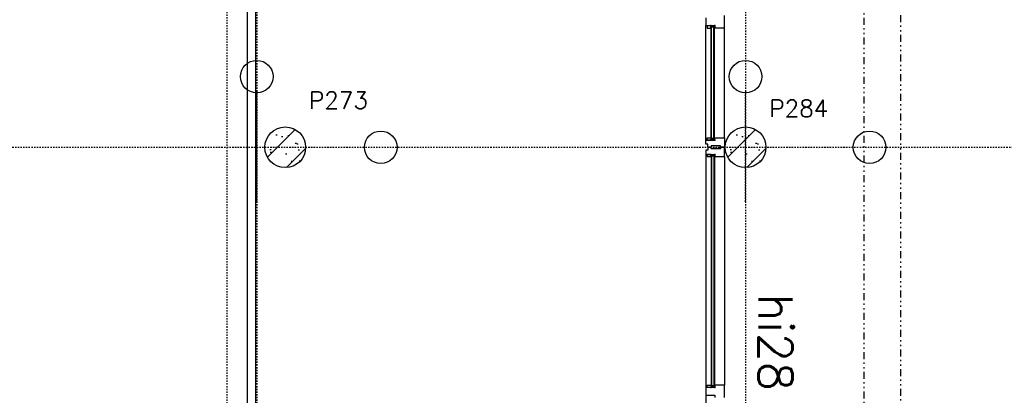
# Model space of a CAD drawing. Extents: x 0 to 1537, y 0 to 841.
# Tile 29 of 58: x 571 to 643, y 342 to 370. Entities that reach past the tile are written whole.
import ezdxf

# ---------------------------------------------------------------- set-up
doc = ezdxf.new("R2010")
doc.units = 0
doc.header["$PDSIZE"] = 2
for name, pattern in [('B0702', [1.171875, 0.78125, -0.390625]), ('DASHDOT', [25.4, 12.7, -6.35, 0, -6.35]), ('DASHDOT2', [12.7, 6.35, -3.175, 0, -3.175]), ('DIVIDE', [1.25, 0.5, -0.25, 0, -0.25, 0, -0.25])]:
    doc.linetypes.add(name, pattern=pattern)
for name, color, linetype in [('AB$1A---_ATTRIB', 9, 'CONTINUOUS'), ('AL$1A---_ALGEMEEN', 9, 'CONTINUOUS'), ('AT$1A---_TEKSTB', 8, 'CONTINUOUS'), ('STRAMIEN', 1, 'CONTINUOUS'), ('VITELDATA', 1, 'CONTINUOUS')]:
    doc.layers.add(name, color=color, linetype=linetype)
doc.styles.add('B-01', font='romans.shx', dxfattribs={"width": 1.2})
doc.styles.add('ROMANS', font='romans.shx', dxfattribs={"height": 300})

# ---------------------------------------------------------------- blocks, each defined once
blk = doc.blocks.new('-STR-P2')
at = {"layer": 'AL$1A---_ALGEMEEN', "linetype": 'DASHDOT', "ltscale": 0.1}
for p, q in [((0, -401), (0, 401)), ((-401, 0), (793, 0))]:
    blk.add_line(p, q, dxfattribs=at)
at = {"layer": 'AL$1A---_ALGEMEEN', "linetype": 'Continuous', "ltscale": 2}
for centre in [(0, 521), (913, 0)]:
    blk.add_circle(centre, 120, dxfattribs=at)
blk.add_point((0, 0), dxfattribs=at)
blk = doc.blocks.new('XREF_B-A3-II-112')
at = {"layer": 'AL$1A---_ALGEMEEN', "ltscale": 2}
h = blk.add_hatch(dxfattribs=at)
h.set_pattern_fill('PREFB', color=8, scale=8, angle=180, style=0)
h.set_pattern_definition([(225, (72473.04, 58203.07), (108.61, -108.61), []), (197, (72473.04, 58203.07), (-41.26, -127.724), [0, -130.56, -73.92, 0, -107.52]), (228, (72473.04, 58203.07), (29.465, -129.875), [0, -129.28, 0, -131.84, 0, -106.24]), (251, (72473.04, 58203.07), (76.66, -107.62), [0, -128, 0, -768, -105.28])])
h.paths.add_polyline_path([(72623, 58203.1, 1), (72323, 58203.1, 1)])
h = blk.add_hatch(dxfattribs=at)
h.set_pattern_fill('PREFB', color=8, scale=8, angle=180, style=0)
h.set_pattern_definition([(225, (75863.04, 58203.07), (108.61, -108.61), []), (197, (75863.04, 58203.07), (-41.26, -127.724), [0, -130.56, -73.92, 0, -107.52]), (228, (75863.04, 58203.07), (29.465, -129.875), [0, -129.28, 0, -131.84, 0, -106.24]), (251, (75863.04, 58203.07), (76.66, -107.62), [0, -128, 0, -768, -105.28])])
h.paths.add_polyline_path([(76013, 58203.1, 1), (75713, 58203.1, 1)])
at = {"layer": 'AL$1A---_ALGEMEEN', "color": 8, "linetype": 'B0702', "ltscale": 2}
blk.add_line((72043, 72303.1), (72043, 55038.1), dxfattribs=at)
at = {"layer": 'AL$1A---_ALGEMEEN', "color": 8, "ltscale": 2}
for p, q in [((72193, 72153.1), (72193, 55053.1)), ((72253, 72183.1), (72253, 55023.1)), ((75708, 59084.1), (75708, 59174.1)), ((75569, 59157.1), (75569, 59131.1)), ((75569, 59131.1), (75569, 59131.1)), ((75569, 59131.1), (75569, 59101.1)), ((75569, 58255.1), (75569, 59101.1)), ((75569, 59101.1), (75636, 59101.1)), ((75609, 58260.1), (75609, 59096.1)), ((75633, 59096.1), (75609, 59096.1)), ((75613, 58260.1), (75613, 59096.1)), ((75628, 58260.1), (75628, 59096.1)), ((75633, 58260.1), (75633, 59096.1)), ((75636, 59101.1), (75636, 59084.1)), ((75628, 59088.1), (75613, 59088.1)), ((75636, 59084.1), (75708, 59084.1)), ((75708, 58272.1), (75708, 59084.1)), ((75569, 58225.1), (75569, 58255.1)), ((75569, 58255.1), (75636, 58255.1)), ((75584, 58225.1), (75569, 58225.1)), ((75584, 58205.1), (75584, 58225.1)), ((75633, 58260.1), (75609, 58260.1)), ((75609, 58260.1), (75609, 58255.1)), ((75609, 58255.1), (75633, 58260.1)), ((75633, 58255.1), (75609, 58260.1)), ((75628, 58268.1), (75613, 58268.1)), ((75633, 58260.1), (75633, 58255.1)), ((75636, 58255.1), (75636, 58272.1)), ((75636, 58272.1), (75708, 58272.1)), ((75708, 58272.1), (75708, 58205.1)), ((75584, 58181.1), (75569, 58181.1)), ((75569, 58181.1), (75569, 58151.1)), ((75609, 58205.1), (75584, 58205.1)), ((75609, 58201.1), (75584, 58201.1)), ((75584, 58201.1), (75584, 58181.1)), ((75678, 58214.1), (75609, 58214.1)), ((75609, 58214.1), (75609, 58205.1)), ((75609, 58192.1), (75609, 58201.1)), ((75678, 58192.1), (75609, 58192.1)), ((75678, 58205.1), (75678, 58214.1)), ((75708, 58205.1), (75678, 58205.1)), ((75708, 58201.1), (75678, 58201.1)), ((75678, 58201.1), (75678, 58192.1)), ((75708, 58134.1), (75708, 58201.1)), ((75569, 58151.1), (75569, 55107.1)), ((75569, 58151.1), (75636, 58151.1)), ((75609, 58146.1), (75609, 56436.6)), ((75633, 58146.1), (75609, 58146.1)), ((75613, 58146.1), (75613, 56436.6)), ((75628, 58138.1), (75613, 58138.1)), ((75628, 58146.1), (75628, 56436.6)), ((75633, 58146.1), (75633, 56436.6)), ((75636, 58151.1), (75636, 58134.1)), ((75636, 58134.1), (75708, 58134.1)), ((75708, 58134.1), (75708, 56448.6)), ((75636, 56431.6), (75569, 56431.6)), ((75569, 56431.6), (75569, 56405.6)), ((75633, 56436.6), (75609, 56436.6)), ((75628, 56444.6), (75613, 56444.6)), ((75678, 56448.6), (75636, 56448.6)), ((75636, 56448.6), (75636, 56431.6)), ((75708, 56448.6), (75678, 56448.6)), ((75708, 56358.6), (75708, 56448.6)), ((75569, 56405.6), (75569, 56375.6)), ((75569, 56405.6), (75569, 56405.6)), ((75569, 56375.6), (75636, 56375.6)), ((75636, 56375.6), (75636, 56358.6))]:
    blk.add_line(p, q, dxfattribs=at)
at = {"layer": 'AL$1A---_ALGEMEEN', "color": 8}
for p, q in [((75606, 59084.1), (75609, 59079.8)), ((75636, 59084.1), (75633, 59079.8)), ((75606, 58272.1), (75609, 58276.3)), ((75636, 58272.1), (75633, 58276.3)), ((75606, 58134.1), (75609, 58129.8)), ((75636, 58134.1), (75633, 58129.8)), ((75606, 56448.6), (75609, 56452.8)), ((75636, 56448.6), (75633, 56452.8))]:
    blk.add_line(p, q, dxfattribs=at)
for points in [[(75579, 59099.1), (75579, 59082.1), (75606, 59082.1), (75606, 59099.1)], [(75579, 58255.1), (75579, 58272.1), (75606, 58272.1), (75606, 58255.1)], [(75579, 58151.1), (75579, 58134.1), (75606, 58134.1), (75606, 58151.1)], [(75579, 56431.6), (75579, 56448.6), (75606, 56448.6), (75606, 56431.6)]]:
    blk.add_lwpolyline(points, close=True, dxfattribs=at)
at = {"layer": 'AL$1A---_ALGEMEEN', "color": 8, "ltscale": 2}
for points in [[(75609, 59096.1), (75609, 59101.1), (75633, 59096.1), (75633, 59101.1), (75609, 59096.1)], [(75609, 58146.1), (75609, 58151.1), (75633, 58146.1), (75633, 58151.1), (75609, 58146.1)], [(75609, 56436.6), (75609, 56431.6), (75633, 56436.6), (75633, 56431.6), (75609, 56436.6)]]:
    blk.add_lwpolyline(points, dxfattribs=at)
at = {"layer": 'AL$1A---_ALGEMEEN', "color": 8, "linetype": 'Continuous'}
for centre in [(72473, 58203.1), (72473, 58203.1), (75863, 58203.1)]:
    blk.add_circle(centre, 150, dxfattribs=at)
at = {"layer": 'AL$1A---_ALGEMEEN', "color": 8, "ltscale": 2}
blk.add_circle((75863, 58203.1), 150, dxfattribs=at)
at = {"layer": 'AL$1A---_ALGEMEEN', "color": 8}
for p in [(75606, 59101.1), (75636, 59101.1), (75606, 58255.1), (75636, 58255.1), (75606, 58151.1), (75636, 58151.1), (75606, 56431.6), (75636, 56431.6)]:
    blk.add_point(p, dxfattribs=at)
at = {"layer": 'STRAMIEN', "color": 8, "linetype": 'DASHDOT2'}
for p, q in [((72263, 95903.1), (72263, 35276.1)), ((75863, 95903.1), (75863, 35276.1)), ((18063, 58203.1), (104973, 58203.1))]:
    blk.add_line(p, q, dxfattribs=at)
at = {"layer": 'AL$1A---_ALGEMEEN', "color": 8, "linetype": 'Continuous', "ltscale": 2}
blk.add_blockref('-STR-P2', (72263, 58203.1), dxfattribs=at)
at = {"layer": 'AL$1A---_ALGEMEEN', "color": 8, "linetype": 'DASHDOT', "ltscale": 0.5}
blk.add_blockref('-STR-P2', (75863, 58203.1), dxfattribs=at)
at = {"layer": 'AB$1A---_ATTRIB', "color": 8, "linetype": 'Continuous', "style": 'ROMANS'}
for tag, p, height in [('RUIMTENUMMER', (60177.2, 86637.4), 200), ('PEILMAAT', (60122.8, 86379.8), 150), ('RUIMTENUMMER', (23321.9, 85669.4), 200), ('PEILMAAT', (23267.5, 85411.8), 150), ('RUIMTENUMMER', (25656.2, 84910.2), 200), ('RUIMTENUMMER', (66336.2, 84906.8), 200), ('PEILMAAT', (25601.8, 84652.6), 150), ('PEILMAAT', (66281.8, 84649.2), 150), ('RUIMTENUMMER', (23536.7, 82918.7), 200), ('PEILMAAT', (23482.3, 82661.1), 150), ('RUIMTENUMMER', (84268.6, 82608.4), 200), ('PEILMAAT', (84214.2, 82350.8), 150), ('RUIMTENUMMER', (23680.6, 80585.4), 200), ('PEILMAAT', (23626.2, 80327.8), 150), ('RUIMTENUMMER', (22893.9, 79094.4), 200), ('RUIMTENUMMER', (66336.2, 79048.4), 200), ('PEILMAAT', (22839.4, 78836.8), 150), ('PEILMAAT', (66281.8, 78790.8), 150), ('RUIMTENUMMER', (84268.6, 77245.4), 200), ('PEILMAAT', (84214.2, 76987.8), 150), ('RUIMTENUMMER', (81101.2, 75686.4), 200), ('RUIMTENUMMER', (83670.6, 75687.4), 200), ('RUIMTENUMMER', (86015.2, 75686.4), 200), ('RUIMTENUMMER', (75644.2, 75605), 200), ('RUIMTENUMMER', (25752.2, 75504.4), 200), ('PEILMAAT', (81046.8, 75428.8), 150), ('PEILMAAT', (83616.2, 75429.8), 150), ('PEILMAAT', (85960.8, 75428.8), 150), ('PEILMAAT', (75589.8, 75347.4), 150), ('RUIMTENUMMER', (93080.6, 75257.4), 200), ('PEILMAAT', (25697.8, 75246.8), 150), ('PEILMAAT', (93026.2, 74999.8), 150), ('RUIMTENUMMER', (88630.2, 74488.4), 200), ('PEILMAAT', (88575.8, 74230.8), 150), ('RUIMTENUMMER', (73289.6, 74100.1), 200), ('RUIMTENUMMER', (75369.4, 73881.6), 200), ('PEILMAAT', (73235.2, 73842.5), 150), ('PEILMAAT', (75315, 73624), 150), ('RUIMTENUMMER', (78391.3, 73377.6), 200), ('RUIMTENUMMER', (23083.2, 73242.4), 200), ('RUIMTENUMMER', (25752.2, 73236.9), 200), ('PEILMAAT', (78336.8, 73120), 150), ('PEILMAAT', (23028.8, 72984.8), 150), ('PEILMAAT', (25697.8, 72979.3), 150), ('RUIMTENUMMER', (44810, 70416), 200), ('PEILMAAT', (44755.6, 70158.4), 150), ('RUIMTENUMMER', (83574.2, 63583.4), 200), ('RUIMTENUMMER', (44810, 63429.3), 200), ('PEILMAAT', (83519.8, 63325.8), 150), ('PEILMAAT', (44755.6, 63171.6), 150), ('RUIMTENUMMER', (75343.2, 53663.2), 200), ('RUIMTENUMMER', (78500, 53652), 200), ('PEILMAAT', (75288.8, 53405.6), 150), ('PEILMAAT', (78445.6, 53394.4), 150), ('RUIMTENUMMER', (23321.9, 53269.4), 200), ('PEILMAAT', (23267.5, 53011.8), 150), ('RUIMTENUMMER', (25657.5, 52384.3), 200), ('PEILMAAT', (25603.1, 52126.7), 150), ('RUIMTENUMMER', (23526.5, 50517.6), 200), ('PEILMAAT', (23472.1, 50260), 150), ('RUIMTENUMMER', (80351.5, 50113.4), 200), ('PEILMAAT', (80297.1, 49855.8), 150), ('RUIMTENUMMER', (73192.2, 49570.4), 200), ('PEILMAAT', (73137.8, 49312.8), 150), ('RUIMTENUMMER', (81727.6, 49257.3), 200), ('PEILMAAT', (81673.2, 48999.7), 150), ('RUIMTENUMMER', (76408.8, 48643.3), 200), ('RUIMTENUMMER', (79143.2, 48643.3), 200), ('PEILMAAT', (76354.4, 48385.6), 150), ('PEILMAAT', (79088.8, 48385.6), 150), ('RUIMTENUMMER', (23680.6, 48185.4), 200), ('PEILMAAT', (23626.2, 47927.8), 150), ('RUIMTENUMMER', (77664.2, 46745.4), 200), ('RUIMTENUMMER', (22695.9, 46692.4), 200), ('PEILMAAT', (77609.8, 46487.8), 150), ('PEILMAAT', (22641.4, 46434.8), 150), ('RUIMTENUMMER', (87917.6, 45636.4), 200), ('PEILMAAT', (87863.2, 45378.8), 150), ('RUIMTENUMMER', (77664.2, 43246.4), 200), ('RUIMTENUMMER', (24055.2, 43108.2), 200), ('RUIMTENUMMER', (25752.2, 43104.4), 200), ('PEILMAAT', (77609.8, 42988.8), 150), ('PEILMAAT', (24000.7, 42850.6), 150), ('PEILMAAT', (25697.8, 42846.8), 150), ('RUIMTENUMMER', (25752.2, 40842.4), 200), ('PEILMAAT', (25697.8, 40584.8), 150), ('RUIMTENUMMER', (76511.4, 38932.4), 200), ('RUIMTENUMMER', (80009, 38932.4), 200), ('PEILMAAT', (76457, 38674.7), 150), ('PEILMAAT', (79954.5, 38674.7), 150), ('RUIMTENUMMER', (81727.6, 37670.6), 200), ('PEILMAAT', (81673.2, 37412.9), 150)]:
    blk.add_attdef(tag, p, '', height=height, dxfattribs=at)
for tag, p, height in [('RUIMTENUMMER', (22252.7, 82959.3), 200), ('PEILMAAT', (22510.3, 82904.8), 150), ('RUIMTENUMMER', (22254.7, 50559.3), 200), ('PEILMAAT', (22512.3, 50504.8), 150)]:
    blk.add_attdef(tag, p, '', height=height, rotation=90, dxfattribs=at)
at = {"layer": 'AB$1A---_ATTRIB', "color": 8, "style": 'B-01', "oblique": 15, "flags": 1}
for tag, p in [('SCHACHT', (75598, 75883.1)), ('KOOI', (75868, 75883.1)), ('DAGMAAT', (76138, 75883.1)), ('GEWICHT', (76408, 75883.1)), ('PERSONEN', (76678, 75883.1))]:
    blk.add_attdef(tag, p, '', height=180, rotation=270, dxfattribs=at)
at = {"layer": 'AT$1A---_TEKSTB', "color": 8, "ltscale": 2, "style": 'ROMANS'}
for s, p in [('P273', (72648, 58487.1)), ('P284', (76038, 58427.1))]:
    blk.add_text(s, height=125, dxfattribs=at).set_placement(p)
blk.add_text('hi28', height=250, rotation=270, dxfattribs=at).set_placement((75958.3, 57124.4))

msp = doc.modelspace()

# ---------------------------------------------------------------- linework, layer by layer
at = {"layer": 'VITELDATA', "linetype": 'DIVIDE'}
for p, q in [((633.035, 498.862), (633.035, 217.583)), ((635.735, 496.162), (635.735, 220.283))]:
    msp.add_line(p, q, dxfattribs=at)

# ---------------------------------------------------------------- block references
at = {"layer": 'VITELDATA', "xscale": 0.01, "yscale": 0.01, "zscale": 0.01}
msp.add_blockref('XREF_B-A3-II-112', (-134.29, -221.753), dxfattribs=at)

doc.saveas('drawing.dxf')
